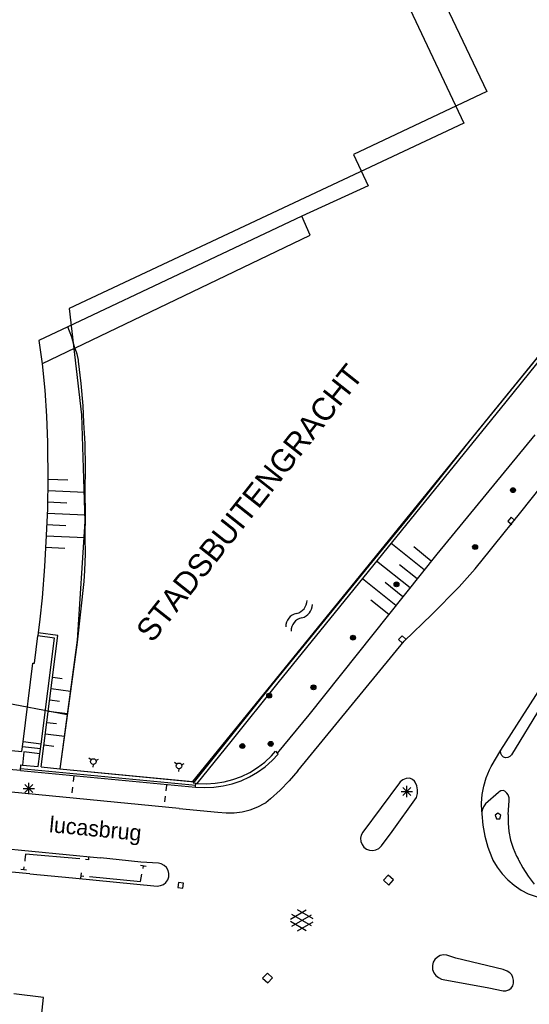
# Model space of a CAD drawing. Header units: millimetres. Extents: x 135944 to 142000, y 454200 to 456692.
# Tile 127 of 153: x 137203 to 137248, y 456087 to 456174. Entities that reach past the tile are written whole.
import ezdxf
from ezdxf.enums import TextEntityAlignment as Align

# ---------------------------------------------------------------- set-up
doc = ezdxf.new("R2010")
doc.units = ezdxf.units.MM
for name, color, linetype in [('TotaalGBKN2013_Bistad', 251, 'Continuous'), ('TotaalGBKN2013X$0$Contouren', 251, 'Continuous'), ('TotaalGBKN2013X$0$Xref', 251, 'Continuous')]:
    doc.layers.add(name, color=color, linetype=linetype)
doc.styles.add('TotaalGBKN2013X$0$GBKN binnenstad 2009$0$Standard', font='txt')

# ---------------------------------------------------------------- blocks, each defined once
blk = doc.blocks.new('TotaalGBKN2013X$0$GBKN binnenstad 2009')
at = {"layer": 'TotaalGBKN2013_Bistad'}
for p, q in [((137234194, 456188581), (137244126, 456167580)), ((137244126, 456167580), (137232426, 456162028)), ((137232426, 456162028), (137233712, 456159290)), ((137233712, 456159290), (137227865, 456156609)), ((137227865, 456156609), (137207331, 456146896)), ((137228620, 456154948), (137227865, 456156609)), ((137207940, 456145014), (137228620, 456154948)), ((137251313, 456147144), (137245796, 456140288)), ((137207331, 456146896), (137204772, 456145685)), ((137207663, 456145980), (137207331, 456146896)), ((137204772, 456145685), (137205051, 456143633)), ((137207940, 456145014), (137207663, 456145980)), ((137207940, 456145014), (137205051, 456143633)), ((137207940, 456145014), (137208121, 456144499)), ((137208121, 456144499), (137208225, 456143963)), ((137205051, 456143633), (137205289, 456141328)), ((137208225, 456143963), (137208236, 456143852)), ((137208236, 456143852), (137208471, 456141898)), ((137248510, 456144116), (137242880, 456137191)), ((137208471, 456141898), (137208627, 456139937)), ((137205289, 456141328), (137205446, 456139017)), ((137245796, 456140288), (137225757, 456115581)), ((137208627, 456139937), (137208691, 456138458)), ((137205446, 456139017), (137205524, 456136701)), ((137208691, 456138458), (137208759, 456137534)), ((137205524, 456136701), (137205530, 456136261)), ((137208759, 456137534), (137208804, 456136609)), ((137248351, 456137391), (137239731, 456126897)), ((137242880, 456137191), (137240240, 456133855)), ((137205530, 456136261), (137205566, 456133591)), ((137208804, 456136609), (137208835, 456134499)), ((137247121, 456130571), (137250901, 456135401)), ((137208835, 456134499), (137208810, 456132388)), ((137205566, 456133591), (137205522, 456130921)), ((137205566, 456133490), (137207314, 456133417)), ((137240240, 456133855), (137237181, 456130058)), ((137205579, 456132489), (137208809, 456132353)), ((137208810, 456132388), (137208844, 456130388)), ((137205537, 456131489), (137207230, 456131418)), ((137205522, 456130921), (137205415, 456128546)), ((137205495, 456130490), (137208844, 456130350)), ((137208844, 456130388), (137208815, 456128388)), ((137237181, 456130058), (137233727, 456125830)), ((137244791, 456127701), (137247121, 456130571)), ((137246256, 456130130), (137245965, 456129787)), ((137245965, 456129787), (137246308, 456129496)), ((137246599, 456129839), (137246256, 456130130)), ((137205453, 456129491), (137207146, 456129420)), ((137205415, 456128546), (137205272, 456125799)), ((137205411, 456128492), (137208798, 456128350)), ((137208815, 456128388), (137208843, 456126914)), ((137205369, 456127493), (137207063, 456127422)), ((137238622, 456125500), (137235693, 456127849)), ((137239244, 456126283), (137237700, 456127521)), ((137243101, 456125611), (137244450, 456127263)), ((137244450, 456127263), (137244791, 456127701)), ((137208843, 456126914), (137208791, 456125441)), ((137239731, 456126897), (137228495, 456112746)), ((137237378, 456123933), (137234442, 456126289)), ((137205272, 456125799), (137205049, 456123056)), ((137208791, 456125441), (137208714, 456124477)), ((137233727, 456125830), (137225222, 456115360)), ((137238000, 456124717), (137236448, 456125961)), ((137241691, 456124011), (137243101, 456125611)), ((137236135, 456122367), (137233190, 456124728)), ((137208714, 456124477), (137208128, 456119136)), ((137236756, 456123150), (137235197, 456124401)), ((137239295, 456121588), (137241673, 456123992)), ((137241673, 456123992), (137241691, 456124011)), ((137205049, 456123056), (137204849, 456121174)), ((137235513, 456121584), (137233946, 456122841)), ((137204849, 456121174), (137204707, 456119981)), ((137236861, 456119241), (137239295, 456121588)), ((137204389, 456117308), (137204676, 456119721)), ((137204707, 456119981), (137204676, 456119721)), ((137206148, 456119507), (137204676, 456119721)), ((137206452, 456119742), (137204707, 456119981)), ((137204966, 456110178), (137206148, 456119507)), ((137204987, 456108176), (137206452, 456119742)), ((137236679, 456119710), (137236374, 456119379)), ((137236374, 456119379), (137236706, 456119074)), ((137237010, 456119405), (137236679, 456119710)), ((137208128, 456119136), (137207206, 456112267)), ((137227511, 456107821), (137236861, 456119241)), ((137203387, 456110377), (137204246, 456117307)), ((137204246, 456117307), (137204389, 456117308)), ((137245359, 456109666), (137249951, 456116871)), ((137205986, 456116059), (137206828, 456115952)), ((137205860, 456115067), (137207544, 456114853)), ((137225222, 456115360), (137218411, 456106872)), ((137225757, 456115581), (137221632, 456110402)), ((137205734, 456114075), (137206576, 456113968)), ((137248911, 456113511), (137246281, 456109241)), ((137205609, 456113083), (137207292, 456112869)), ((137228495, 456112746), (137225712, 456109396)), ((137205483, 456112091), (137206325, 456111984)), ((137207206, 456112267), (137206603, 456108019)), ((137205357, 456111099), (137207010, 456110889)), ((137203280, 456109524), (137203387, 456110377)), ((137204913, 456109760), (137203334, 456109959)), ((137204966, 456110178), (137203387, 456110377)), ((137204860, 456109341), (137204966, 456110178)), ((137205231, 456110107), (137206073, 456110000)), ((137221632, 456110402), (137218656, 456106735)), ((137200414, 456109827), (137203280, 456109524)), ((137203446, 456109519), (137203324, 456108338)), ((137204860, 456109341), (137203446, 456109519)), ((137204716, 456108203), (137204860, 456109341)), ((137224615, 456108602), (137225199, 456109150)), ((137225199, 456109150), (137225561, 456109551)), ((137225261, 456108733), (137225801, 456109311)), ((137225561, 456109551), (137225712, 456109396)), ((137225801, 456109311), (137225712, 456109396)), ((137244521, 456108221), (137245359, 456109666)), ((137245330, 456109553), (137245359, 456109666)), ((137245342, 456109353), (137245330, 456109553)), ((137245431, 456109173), (137245342, 456109353)), ((137245583, 456109041), (137245431, 456109173)), ((137245774, 456108979), (137245583, 456109041)), ((137245974, 456108995), (137245774, 456108979)), ((137246152, 456109087), (137245974, 456108995)), ((137246281, 456109241), (137246152, 456109087)), ((137203160, 456107855), (137199792, 456108171)), ((137203160, 456107855), (137203199, 456108350)), ((137203199, 456108350), (137203324, 456108338)), ((137203324, 456108338), (137204716, 456108203)), ((137204987, 456108176), (137206603, 456108019)), ((137209359, 456108796), (137209158, 456108944)), ((137209532, 456108400), (137209505, 456108151)), ((137209789, 456108748), (137210017, 456108849)), ((137216883, 456108416), (137216682, 456108564)), ((137217313, 456108368), (137217541, 456108469)), ((137223296, 456107694), (137223978, 456108116)), ((137223978, 456108116), (137224615, 456108602)), ((137223985, 456107713), (137224648, 456108192)), ((137224648, 456108192), (137225261, 456108733)), ((137244372, 456107927), (137244521, 456108221)), ((137203160, 456107855), (137218522, 456106409)), ((137203174, 456108030), (137218550, 456106587)), ((137206603, 456108019), (137218411, 456106872)), ((137207833, 456107405), (137207784, 456106906)), ((137217056, 456108020), (137217029, 456107771)), ((137221824, 456107066), (137222576, 456107343)), ((137222535, 456106960), (137223278, 456107301)), ((137222576, 456107343), (137223296, 456107694)), ((137223278, 456107301), (137223985, 456107713)), ((137227511, 456107821), (137226772, 456106948)), ((137244079, 456107223), (137244372, 456107927)), ((137143731, 456106701), (137210191, 456100171)), ((137212601, 456104961), (137193741, 456106811)), ((137203527, 456105928), (137204235, 456106636)), ((137204235, 456105928), (137203527, 456106636)), ((137203881, 456105782), (137203881, 456106782)), ((137207735, 456106410), (137207682, 456105911)), ((137215971, 456106587), (137215924, 456106089)), ((137218411, 456106872), (137218331, 456106772)), ((137218331, 456106772), (137218574, 456106743)), ((137218522, 456106409), (137218574, 456106743)), ((137218522, 456106409), (137219338, 456106361)), ((137218574, 456106743), (137218656, 456106735)), ((137218656, 456106735), (137219456, 456106698)), ((137219338, 456106361), (137220156, 456106392)), ((137219456, 456106698), (137220257, 456106742)), ((137220156, 456106392), (137220966, 456106504)), ((137220257, 456106742), (137221049, 456106865)), ((137220966, 456106504), (137221761, 456106693)), ((137221049, 456106865), (137221824, 456107066)), ((137221761, 456106693), (137222535, 456106960)), ((137226772, 456106948), (137225973, 456106129)), ((137236441, 456106781), (137233221, 456102431)), ((137236511, 456106857), (137236441, 456106781)), ((137236750, 456107037), (137236511, 456106857)), ((137236737, 456105658), (137237445, 456106366)), ((137237445, 456105658), (137236737, 456106366)), ((137237027, 456107147), (137236750, 456107037)), ((137237324, 456107180), (137237027, 456107147)), ((137237091, 456105512), (137237091, 456106512)), ((137237412, 456107165), (137237324, 456107180)), ((137237610, 456107074), (137237412, 456107165)), ((137237763, 456106918), (137237610, 456107074)), ((137237822, 456106830), (137237763, 456106918)), ((137237973, 456106517), (137237822, 456106830)), ((137238048, 456106177), (137237973, 456106517)), ((137243722, 456105743), (137243862, 456106492)), ((137243862, 456106492), (137244079, 456107223)), ((137203381, 456106282), (137204381, 456106282)), ((137215874, 456105594), (137215822, 456105095)), ((137225973, 456106129), (137225119, 456105367)), ((137236591, 456106012), (137237591, 456106012)), ((137237961, 456105491), (137238044, 456105829)), ((137238044, 456105829), (137238048, 456106177)), ((137243662, 456104983), (137243722, 456105743)), ((137245151, 456105941), (137244001, 456104941)), ((137245205, 456105999), (137245151, 456105941)), ((137245365, 456106090), (137245205, 456105999)), ((137245548, 456106104), (137245365, 456106090)), ((137245721, 456106041), (137245548, 456106104)), ((137245851, 456105911), (137245721, 456106041)), ((137245891, 456105881), (137245851, 456105911)), ((137245997, 456105718), (137245891, 456105881)), ((137246078, 456105466), (137245997, 456105718)), ((137217111, 456104521), (137212601, 456104961)), ((137223330, 456104417), (137224000, 456104669)), ((137224000, 456104669), (137224637, 456104993)), ((137224637, 456104993), (137224701, 456105031)), ((137225119, 456105367), (137224701, 456105031)), ((137235809, 456102509), (137237961, 456105491)), ((137243681, 456104221), (137243662, 456104983)), ((137243820, 456104682), (137243709, 456104387)), ((137244001, 456104941), (137243820, 456104682)), ((137246001, 456103991), (137246081, 456105201)), ((137246081, 456105201), (137246078, 456105466)), ((137217111, 456104521), (137220501, 456104191)), ((137220501, 456104191), (137221213, 456104128)), ((137221213, 456104128), (137221928, 456104145)), ((137221928, 456104145), (137222637, 456104242)), ((137222637, 456104242), (137223330, 456104417)), ((137243681, 456104221), (137243680, 456104051)), ((137243680, 456104051), (137243782, 456103066)), ((137243709, 456104387), (137243681, 456104221)), ((137245107, 456104110), (137244857, 456103928)), ((137244857, 456103928), (137244961, 456103610)), ((137245357, 456103928), (137245107, 456104110)), ((137245254, 456103610), (137245357, 456103928)), ((137246001, 456103991), (137245993, 456103237)), ((137243782, 456103066), (137243963, 456102092)), ((137244961, 456103610), (137245254, 456103610)), ((137245993, 456103237), (137246065, 456102486)), ((137233091, 456102178), (137233035, 456101899)), ((137233221, 456102431), (137233091, 456102178)), ((137234871, 456101241), (137235809, 456102509)), ((137243963, 456102092), (137244223, 456101135)), ((137246065, 456102486), (137246215, 456101747)), ((137233035, 456101899), (137233060, 456101615)), ((137233060, 456101615), (137233161, 456101350)), ((137233161, 456101350), (137233333, 456101123)), ((137234642, 456101015), (137234848, 456101211)), ((137234848, 456101211), (137234871, 456101241)), ((137246215, 456101747), (137246443, 456101028)), ((137203611, 456100511), (137203548.2, 456100000)), ((137208374, 456100087), (137203611, 456100511)), ((137233333, 456101123), (137233561, 456100952)), ((137233561, 456100952), (137233827, 456100851)), ((137233827, 456100851), (137234110, 456100828)), ((137234110, 456100828), (137234389, 456100884)), ((137234389, 456100884), (137234642, 456101015)), ((137244223, 456101135), (137244558, 456100203)), ((137246443, 456101028), (137246746, 456100337)), ((137246746, 456100337), (137246871, 456100101)), ((137203981, 456098771), (137191405.5, 456100000)), ((137203548.2, 456100000), (137203533, 456099876)), ((137209122, 456100021), (137208873, 456100043)), ((137209144, 456100270), (137209120.1, 456100000)), ((137211827.1, 456100000), (137210191, 456100171)), ((137213731, 456099801), (137211827.1, 456100000)), ((137213695, 456099533), (137214189, 456099451)), ((137215271, 456099701), (137213731, 456099801)), ((137213942, 456099492), (137213901, 456099245)), ((137215520, 456099649), (137215271, 456099701)), ((137215771, 456099520), (137215520, 456099649)), ((137215976, 456099326), (137215771, 456099520)), ((137244558, 456100203), (137244621, 456100051)), ((137244621, 456100051), (137244651, 456099991)), ((137244646.5, 456100000), (137244651, 456099991)), ((137244651, 456099991), (137245027, 456099361)), ((137246871, 456100101), (137246891, 456100061)), ((137246891, 456100061), (137246922.1, 456100000)), ((137246922.1, 456100000), (137247284, 456099289)), ((137203690, 456099101), (137203194, 456099163)), ((137203442, 456099132), (137203473, 456099380)), ((137203981, 456098771), (137207731, 456098431)), ((137208458, 456098352), (137208506, 456098850)), ((137208482, 456098601), (137208731, 456098577)), ((137213711, 456098101), (137213819, 456098752)), ((137216119, 456099082), (137215976, 456099326)), ((137216188, 456098808), (137216119, 456099082)), ((137216178, 456098526), (137216188, 456098808)), ((137235470, 456098662), (137235052, 456098204)), ((137235928, 456098244), (137235470, 456098662)), ((137245027, 456099361), (137245470, 456098775)), ((137245470, 456098775), (137245973, 456098241)), ((137247284, 456099289), (137247746, 456098557)), ((137207731, 456098431), (137215171, 456097701)), ((137209228, 456098530), (137213711, 456098101)), ((137215171, 456097701), (137215451, 456097735)), ((137215451, 456097735), (137215711, 456097846)), ((137215711, 456097846), (137215929, 456098025)), ((137215929, 456098025), (137216089, 456098258)), ((137216089, 456098258), (137216178, 456098526)), ((137217038, 456098022), (137216969, 456097577)), ((137217483, 456097953), (137217038, 456098022)), ((137217414, 456097508), (137217483, 456097953)), ((137235052, 456098204), (137235510, 456097786)), ((137235510, 456097786), (137235928, 456098244)), ((137245973, 456098241), (137246532, 456097765)), ((137246532, 456097765), (137247139, 456097353)), ((137247746, 456098557), (137248273, 456097870)), ((137216969, 456097577), (137217414, 456097508)), ((137247139, 456097353), (137247761, 456097021)), ((137247761, 456097021), (137248801, 456096651)), ((137226867, 456094798), (137228269, 456095607)), ((137227004, 456094185), (137228737, 456095184)), ((137228737, 456094196), (137227005, 456095198)), ((137228867, 456094815), (137227481, 456095616)), ((137228268, 456093775), (137226867, 456094584)), ((137227481, 456093766), (137228867, 456094566)), ((137240321, 456091650), (137240036, 456091589)), ((137240611, 456091631), (137240321, 456091650)), ((137239419, 456091004), (137239344, 456090723)), ((137239568, 456091254), (137239419, 456091004)), ((137239779, 456091454), (137239568, 456091254)), ((137240036, 456091589), (137239779, 456091454)), ((137241391, 456091371), (137240611, 456091631)), ((137245561, 456090348), (137241391, 456091371)), ((137224848, 456090053), (137224430, 456089595)), ((137225306, 456089635), (137224848, 456090053)), ((137239344, 456090723), (137239348, 456090433)), ((137239348, 456090433), (137239361, 456090361)), ((137239361, 456090361), (137239464, 456090080)), ((137239464, 456090080), (137239637, 456089836)), ((137245910, 456090218), (137245561, 456090348)), ((137246137, 456090081), (137245910, 456090218)), ((137246314, 456089883), (137246137, 456090081)), ((137224430, 456089595), (137224888, 456089177)), ((137224888, 456089177), (137225306, 456089635)), ((137239637, 456089836), (137239869, 456089647)), ((137239869, 456089647), (137240142, 456089525)), ((137240142, 456089525), (137240301, 456089491)), ((137240301, 456089491), (137244301, 456088741)), ((137246419, 456089665), (137246314, 456089883)), ((137246405, 456088928), (137246482, 456089174)), ((137246481, 456089431), (137246419, 456089665)), ((137246482, 456089174), (137246481, 456089431)), ((137205191, 456087901), (137202581, 456088211)), ((137244301, 456088741), (137245551, 456088471)), ((137245551, 456088471), (137245808, 456088478)), ((137245808, 456088478), (137246051, 456088563)), ((137246051, 456088563), (137246257, 456088718)), ((137246257, 456088718), (137246405, 456088928)), ((137204951, 456085668), (137205191, 456087901))]:
    blk.add_line(p, q, dxfattribs=at)
for centre, radius in [((137246427, 456132518), 215), ((137246427, 456132518), 155), ((137246427, 456132518), 95), ((137246427, 456132518), 35), ((137243096, 456127525), 215), ((137243096, 456127525), 155), ((137243096, 456127525), 95), ((137243096, 456127525), 35), ((137236191, 456124242), 215), ((137236191, 456124242), 155), ((137236191, 456124242), 95), ((137236191, 456124242), 35), ((137232371, 456119542), 215), ((137232371, 456119542), 155), ((137232371, 456119542), 95), ((137232371, 456119542), 35), ((137228891, 456115182), 215), ((137228891, 456115182), 155), ((137228891, 456115182), 95), ((137228891, 456115182), 35), ((137225001, 456114442), 215), ((137225001, 456114442), 155), ((137225001, 456114442), 95), ((137225001, 456114442), 35), ((137222651, 456110012), 215), ((137222651, 456110012), 155), ((137222651, 456110012), 95), ((137222651, 456110012), 35), ((137225141, 456110202), 215), ((137225141, 456110202), 155), ((137225141, 456110202), 95), ((137225141, 456110202), 35), ((137209560, 456108648), 250), ((137217084, 456108268), 250)]:
    blk.add_circle(centre, radius, dxfattribs=at)
for centre, radius, start, end in [((137227105, 456122877.6), 1239.8, 284.034094, 357.788142), ((137227572.8, 456122500.9), 1239.8, 284.034094, 357.788142), ((137227638.8, 456120523.8), 1174.3, 101.451669, 181.284133), ((137228106.6, 456120147.2), 1174.3, 101.451669, 181.284133)]:
    blk.add_arc(centre, radius, start, end, dxfattribs=at)
at = {"layer": 'TotaalGBKN2013_Bistad', "style": 'TotaalGBKN2013X$0$GBKN binnenstad 2009$0$Standard'}
blk.add_text('STADSBUITENGRACHT', height=2000, rotation=51.645147, dxfattribs=at).set_placement((137223267.7, 456131407.1), align=Align.MIDDLE)
blk.add_text('lucasbrug', height=1400, rotation=354.457828, dxfattribs=at).set_placement((137205635, 456102449))

msp = doc.modelspace()

# ---------------------------------------------------------------- linework, layer by layer
at = {"layer": 'TotaalGBKN2013X$0$Contouren'}
for p, q in [((137224.863, 456201.279), (137242.115, 456164.801)), ((137242.115, 456164.801), (137207.433, 456148.495)), ((137207.433, 456148.495), (137208.528, 456139.158)), ((137251.153, 456147.408), (137218.26, 456106.887)), ((137208.528, 456139.158), (137208.805, 456129.76)), ((137208.805, 456129.76), (137208.15, 456119.329)), ((137208.15, 456119.329), (137207.258, 456112.797)), ((137188.171, 456116.377), (137207.258, 456112.797)), ((137207.258, 456112.797), (137206.605, 456108.019)), ((137206.605, 456108.019), (137218.26, 456106.887))]:
    msp.add_line(p, q, dxfattribs=at)

# ---------------------------------------------------------------- block references
at = {"layer": 'TotaalGBKN2013X$0$Xref', "xscale": 0.0009999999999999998, "yscale": 0.0009999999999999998, "zscale": 0.0009999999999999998}
msp.add_blockref('TotaalGBKN2013X$0$GBKN binnenstad 2009', (0, 0), dxfattribs=at)

doc.saveas('drawing.dxf')
